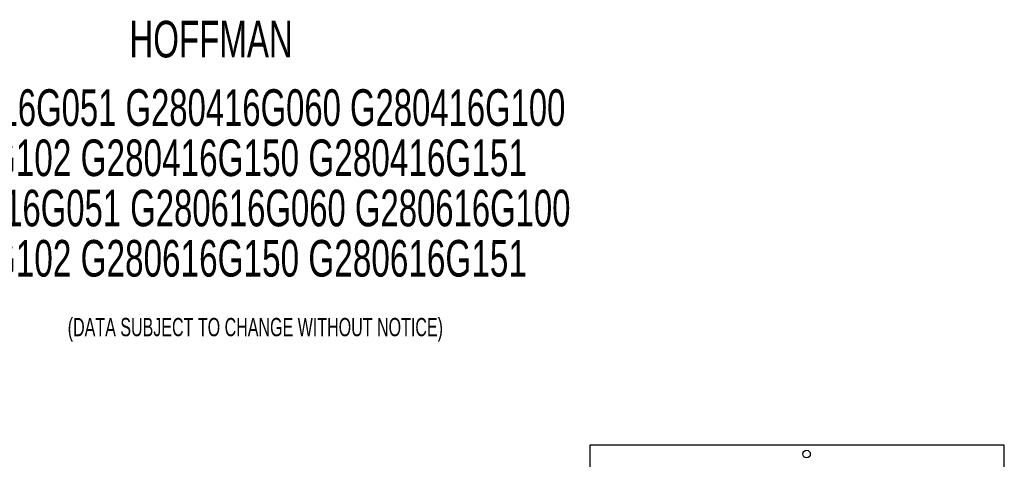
# Model space of a CAD drawing. Extents: x 4 to 81.2, y 0.9 to 54.
# Tile 17 of 17: x 40.9 to 81.2, y 36 to 54. Entities that reach past the tile are written whole.
import ezdxf
from ezdxf.enums import TextEntityAlignment as Align

# ---------------------------------------------------------------- set-up
doc = ezdxf.new("R2010")
doc.units = 0
doc.layers.add('BODY', color=3, linetype='CONTINUOUS')
doc.layers.add('TEXT', color=171, linetype='CONTINUOUS')

# ---------------------------------------------------------------- blocks, each defined once
blk = doc.blocks.new('SW_NOTE_1')
at = {"layer": 'TEXT', "color": 0}
for s, width, p in [('G280416G50 G280416G051 G280416G060 G280416G100 ', 0.670213, (0, 0)), ('G280416G102 G280416G150 G280416G151', 0.68, (6.472, -2.058)), ('G280616G050 G280616G051 G280616G060 G280616G100 ', 0.670833, (-0.573, -4.117)), ('G280616G102 G280616G150 G280616G151', 0.68, (6.472, -6.175))]:
    blk.add_text(s, height=1.5, dxfattribs=dict(at, width=width)).set_placement(p, align=Align.BOTTOM_LEFT)

msp = doc.modelspace()

# ---------------------------------------------------------------- linework, layer by layer
at = {"layer": 'BODY', "linetype": 'CONTINUOUS'}
for p, q in [((64.214, 36.581), (64.214, 7.981)), ((81.184, 36.581), (64.214, 36.581)), ((81.184, 7.981), (81.184, 36.581))]:
    msp.add_line(p, q, dxfattribs=at)
msp.add_circle((73.084, 36.221), 0.156, dxfattribs=at)

# ---------------------------------------------------------------- block references
at = {"layer": 'TEXT'}
msp.add_blockref('SW_NOTE_1', (27.554, 49.219), dxfattribs=at)

# ---------------------------------------------------------------- texts
for s, height, width, p in [('HOFFMAN', 1.5, 0.675, (45.352, 52.024)), ('(DATA SUBJECT TO CHANGE WITHOUT NOTICE)', 0.75, 0.655128, (42.827, 40.825))]:
    msp.add_text(s, height=height, dxfattribs=dict(at, width=width)).set_placement(p, align=Align.BOTTOM_LEFT)

doc.saveas('drawing.dxf')
